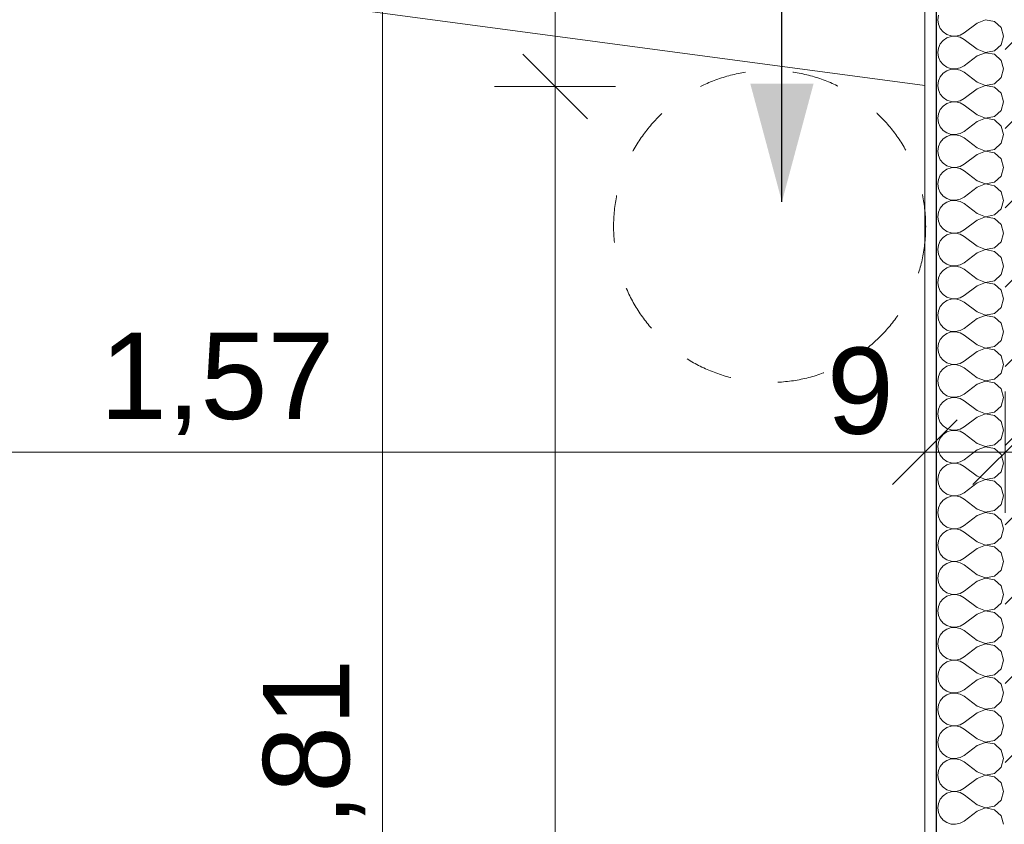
# Model space of a CAD drawing. Header units: millimetres. Extents: x -33687 to -7545, y -1870 to 7865.
# Tile 26 of 31: x -12037 to -10895, y 1352 to 2286. Entities that reach past the tile are written whole.
import ezdxf

# ---------------------------------------------------------------- set-up
doc = ezdxf.new("R2010")
doc.units = ezdxf.units.MM
doc.header["$MEASUREMENT"] = 0
doc.linetypes.add('Tirets moyens', pattern=[110, 55, -55])
for name, color, linetype in [('_Constr - Structure.AL', 7, 'Continuous'), ('Nouveau_2D - Cotations pour 50ème.AL', 7, 'Continuous'), ('Nouveau_2D - Dessin général.AL', 7, 'Continuous'), ('Nouveau_2D - Texte pour 50ème.AL', 7, 'Continuous'), ('Nouveau__Murs - Extérieurs.AL', 7, 'Continuous')]:
    doc.layers.add(name, color=color, linetype=linetype)
doc.styles.add('STYLE_GENERE_1', font='arial.ttf')
doc.dimstyles.new('STYLE_GENERE__1', dxfattribs={"dimtxt": 100, "dimasz": 71.25, "dimexe": 0.18, "dimexo": 0.0625, "dimgap": 0, "dimtad": 1, "dimtih": 1, "dimtoh": 1, "dimlfac": 0.001, "dimzin": 0, "dimdsep": 46, "dimtxsty": 'STYLE_GENERE_1', "dimblk": 'ARROWHEAD_6', "dimblk1": 'ARROWHEAD_6', "dimblk2": 'ARROWHEAD_6', "dimcen": 0.09, "dimse1": 1, "dimse2": 1, "dimclrd": 7, "dimclre": 7, "dimclrt": 7, "dimazin": 0, "dimtfac": 1, "dimtdec": 4, "dimtmove": 0, "dimatfit": 3, "dimfxl": 0, "dimtolj": 1, "dimtzin": 0, "dimarcsym": 0})
doc.dimstyles.new('STYLE_GENERE__3', dxfattribs={"dimtxt": 0.18, "dimasz": 136.8, "dimexe": 0.18, "dimexo": 0.0625, "dimgap": 0, "dimtad": 0, "dimtih": 1, "dimtoh": 1, "dimdec": 4, "dimzin": 0, "dimdsep": 46, "dimcen": 0.09, "dimadec": 0, "dimazin": 0, "dimtfac": 1, "dimtdec": 4, "dimtmove": 0, "dimatfit": 3, "dimldrblk": 'ARROWHEAD_5', "dimfxl": 0, "dimtolj": 1, "dimtzin": 0, "dimarcsym": 0})
doc.dimstyles.new('STYLE_GENERE__4', dxfattribs={"dimtxt": 100, "dimasz": 71.25, "dimexe": 0.18, "dimexo": 0.0625, "dimgap": 0, "dimtad": 1, "dimlfac": 0.001, "dimzin": 0, "dimdsep": 46, "dimtxsty": 'STYLE_GENERE_1', "dimblk": 'ARROWHEAD_6', "dimblk1": 'ARROWHEAD_6', "dimblk2": 'ARROWHEAD_6', "dimcen": 0.09, "dimse1": 1, "dimse2": 1, "dimclrd": 7, "dimclre": 7, "dimclrt": 7, "dimazin": 0, "dimtfac": 1, "dimtdec": 4, "dimtmove": 0, "dimatfit": 3, "dimfxl": 0, "dimtolj": 1, "dimtzin": 0, "dimarcsym": 0})

# ---------------------------------------------------------------- blocks, each defined once
blk = doc.blocks.new('Élément de coupe_10')
at = {"layer": '_Constr - Structure.AL', "color": 7, "linetype": 'Continuous', "lineweight": 5}
blk.add_line((-10986.8, 2209.5), (-12557.5, 2419.2), dxfattribs=at)
blk = doc.blocks.new('*X21')
at = {"layer": 'Nouveau__Murs - Extérieurs.AL', "color": 7, "linetype": 'Continuous', "lineweight": 5}
for p, q in [((-10971.2, 2290.9), (-10971.9, 2285.7)), ((-10971.9, 2285.7), (-10971.2, 2280.5)), ((-10916.5, 2285.6), (-10926.2, 2281.9)), ((-10906.3, 2283.7), (-10916.5, 2285.6)), ((-10971.2, 2280.5), (-10969.1, 2275.7)), ((-10969.1, 2275.7), (-10965.7, 2271.7)), ((-10926.2, 2281.9), (-10941.4, 2270.5)), ((-10898.6, 2276.7), (-10906.3, 2283.7)), ((-10895.7, 2266.7), (-10898.6, 2276.7)), ((-10965.7, 2261.7), (-10969.1, 2257.6)), ((-10965.7, 2271.7), (-10961.4, 2268.7)), ((-10961.4, 2264.7), (-10965.7, 2261.7)), ((-10961.4, 2268.7), (-10956.4, 2267)), ((-10956.4, 2266.3), (-10961.4, 2264.7)), ((-10956.4, 2267), (-10951.2, 2266.7)), ((-10951.2, 2266.6), (-10956.4, 2266.3)), ((-10951.2, 2266.7), (-10946, 2267.9)), ((-10946, 2265.4), (-10951.2, 2266.6)), ((-10946, 2267.9), (-10941.4, 2270.5)), ((-10941.4, 2262.9), (-10946, 2265.4)), ((-10926.2, 2251.4), (-10941.4, 2262.9)), ((-10898.6, 2256.7), (-10895.7, 2266.7)), ((-10971.2, 2252.8), (-10971.9, 2247.6)), ((-10969.1, 2257.6), (-10971.2, 2252.8)), ((-10926.2, 2251.4), (-10916.5, 2247.7)), ((-10906.3, 2249.6), (-10898.6, 2256.7)), ((-10971.9, 2247.6), (-10971.2, 2242.4)), ((-10971.2, 2242.4), (-10969.1, 2237.6)), ((-10926.2, 2243.8), (-10941.4, 2232.4)), ((-10916.5, 2247.5), (-10926.2, 2243.8)), ((-10916.5, 2247.7), (-10906.3, 2249.6)), ((-10906.3, 2245.6), (-10916.5, 2247.5)), ((-10898.6, 2238.6), (-10906.3, 2245.6)), ((-10895.7, 2228.6), (-10898.6, 2238.6)), ((-10969.1, 2237.6), (-10965.7, 2233.6)), ((-10965.7, 2233.6), (-10961.4, 2230.6)), ((-10961.4, 2230.6), (-10956.4, 2228.9)), ((-10956.4, 2228.2), (-10961.4, 2226.6)), ((-10956.4, 2228.9), (-10951.2, 2228.6)), ((-10951.2, 2228.5), (-10956.4, 2228.2)), ((-10951.2, 2228.6), (-10946, 2229.8)), ((-10946, 2227.3), (-10951.2, 2228.5)), ((-10946, 2229.8), (-10941.4, 2232.4)), ((-10941.4, 2224.8), (-10946, 2227.3)), ((-10898.6, 2218.6), (-10895.7, 2228.6)), ((-10969.1, 2219.5), (-10971.2, 2214.7)), ((-10965.7, 2223.6), (-10969.1, 2219.5)), ((-10961.4, 2226.6), (-10965.7, 2223.6)), ((-10926.2, 2213.3), (-10941.4, 2224.8)), ((-10906.3, 2211.5), (-10898.6, 2218.6)), ((-10971.2, 2214.7), (-10971.9, 2209.5)), ((-10971.9, 2209.5), (-10971.2, 2204.3)), ((-10971.2, 2204.3), (-10969.1, 2199.5)), ((-10926.2, 2205.7), (-10941.4, 2194.3)), ((-10926.2, 2213.3), (-10916.5, 2209.6)), ((-10916.5, 2209.4), (-10926.2, 2205.7)), ((-10916.5, 2209.6), (-10906.3, 2211.5)), ((-10906.3, 2207.5), (-10916.5, 2209.4)), ((-10898.6, 2200.5), (-10906.3, 2207.5)), ((-10969.1, 2199.5), (-10965.7, 2195.5)), ((-10965.7, 2195.5), (-10961.4, 2192.5)), ((-10946, 2191.7), (-10941.4, 2194.3)), ((-10895.7, 2190.5), (-10898.6, 2200.5)), ((-10969.1, 2181.4), (-10971.2, 2176.6)), ((-10965.7, 2185.5), (-10969.1, 2181.4)), ((-10961.4, 2188.5), (-10965.7, 2185.5)), ((-10961.4, 2192.5), (-10956.4, 2190.8)), ((-10956.4, 2190.1), (-10961.4, 2188.5)), ((-10956.4, 2190.8), (-10951.2, 2190.6)), ((-10951.2, 2190.4), (-10956.4, 2190.1)), ((-10951.2, 2190.6), (-10946, 2191.7)), ((-10946, 2189.2), (-10951.2, 2190.4)), ((-10941.4, 2186.7), (-10946, 2189.2)), ((-10926.2, 2175.2), (-10941.4, 2186.7)), ((-10898.6, 2180.5), (-10895.7, 2190.5)), ((-10971.2, 2176.6), (-10971.9, 2171.4)), ((-10971.9, 2171.4), (-10971.2, 2166.2)), ((-10926.2, 2175.2), (-10916.5, 2171.5)), ((-10916.5, 2171.4), (-10926.2, 2167.6)), ((-10916.5, 2171.5), (-10906.3, 2173.4)), ((-10906.3, 2169.4), (-10916.5, 2171.4)), ((-10906.3, 2173.4), (-10898.6, 2180.5)), ((-10971.2, 2166.2), (-10969.1, 2161.4)), ((-10969.1, 2161.4), (-10965.7, 2157.4)), ((-10926.2, 2167.6), (-10941.4, 2156.2)), ((-10898.6, 2162.4), (-10906.3, 2169.4)), ((-10895.7, 2152.4), (-10898.6, 2162.4)), ((-10965.7, 2147.4), (-10969.1, 2143.3)), ((-10965.7, 2157.4), (-10961.4, 2154.4)), ((-10961.4, 2150.4), (-10965.7, 2147.4)), ((-10961.4, 2154.4), (-10956.4, 2152.7)), ((-10956.4, 2152), (-10961.4, 2150.4)), ((-10956.4, 2152.7), (-10951.2, 2152.5)), ((-10951.2, 2152.3), (-10956.4, 2152)), ((-10951.2, 2152.5), (-10946, 2153.6)), ((-10946, 2151.1), (-10951.2, 2152.3)), ((-10946, 2153.6), (-10941.4, 2156.2)), ((-10941.4, 2148.6), (-10946, 2151.1)), ((-10926.2, 2137.1), (-10941.4, 2148.6)), ((-10898.6, 2142.4), (-10895.7, 2152.4)), ((-10971.2, 2138.5), (-10971.9, 2133.3)), ((-10969.1, 2143.3), (-10971.2, 2138.5)), ((-10926.2, 2137.1), (-10916.5, 2133.4)), ((-10906.3, 2135.3), (-10898.6, 2142.4)), ((-10971.9, 2133.3), (-10971.2, 2128.1)), ((-10971.2, 2128.1), (-10969.1, 2123.3)), ((-10926.2, 2129.5), (-10941.4, 2118.1)), ((-10916.5, 2133.3), (-10926.2, 2129.5)), ((-10916.5, 2133.4), (-10906.3, 2135.3)), ((-10906.3, 2131.3), (-10916.5, 2133.3)), ((-10898.6, 2124.3), (-10906.3, 2131.3)), ((-10895.7, 2114.3), (-10898.6, 2124.3)), ((-10969.1, 2123.3), (-10965.7, 2119.3)), ((-10965.7, 2119.3), (-10961.4, 2116.3)), ((-10961.4, 2116.3), (-10956.4, 2114.6)), ((-10956.4, 2114), (-10961.4, 2112.3)), ((-10956.4, 2114.6), (-10951.2, 2114.4)), ((-10951.2, 2114.2), (-10956.4, 2114)), ((-10951.2, 2114.4), (-10946, 2115.6)), ((-10946, 2113), (-10951.2, 2114.2)), ((-10946, 2115.6), (-10941.4, 2118.1)), ((-10941.4, 2110.5), (-10946, 2113)), ((-10898.6, 2104.3), (-10895.7, 2114.3)), ((-10969.1, 2105.3), (-10971.2, 2100.4)), ((-10965.7, 2109.3), (-10969.1, 2105.3)), ((-10961.4, 2112.3), (-10965.7, 2109.3)), ((-10926.2, 2099), (-10941.4, 2110.5)), ((-10906.3, 2097.2), (-10898.6, 2104.3)), ((-10971.2, 2100.4), (-10971.9, 2095.2)), ((-10971.9, 2095.2), (-10971.2, 2090)), ((-10971.2, 2090), (-10969.1, 2085.2)), ((-10926.2, 2091.4), (-10941.4, 2080)), ((-10926.2, 2099), (-10916.5, 2095.3)), ((-10916.5, 2095.2), (-10926.2, 2091.4)), ((-10916.5, 2095.3), (-10906.3, 2097.2)), ((-10906.3, 2093.2), (-10916.5, 2095.2)), ((-10898.6, 2086.2), (-10906.3, 2093.2)), ((-10969.1, 2085.2), (-10965.7, 2081.2)), ((-10965.7, 2081.2), (-10961.4, 2078.2)), ((-10946, 2077.5), (-10941.4, 2080)), ((-10895.7, 2076.2), (-10898.6, 2086.2)), ((-10969.1, 2067.2), (-10971.2, 2062.3)), ((-10965.7, 2071.2), (-10969.1, 2067.2)), ((-10961.4, 2074.2), (-10965.7, 2071.2)), ((-10961.4, 2078.2), (-10956.4, 2076.5)), ((-10956.4, 2075.9), (-10961.4, 2074.2)), ((-10956.4, 2076.5), (-10951.2, 2076.3)), ((-10951.2, 2076.1), (-10956.4, 2075.9)), ((-10951.2, 2076.3), (-10946, 2077.5)), ((-10946, 2074.9), (-10951.2, 2076.1)), ((-10941.4, 2072.4), (-10946, 2074.9)), ((-10926.2, 2061), (-10941.4, 2072.4)), ((-10898.6, 2066.2), (-10895.7, 2076.2)), ((-10971.2, 2062.3), (-10971.9, 2057.1)), ((-10971.9, 2057.1), (-10971.2, 2051.9)), ((-10926.2, 2061), (-10916.5, 2057.2)), ((-10916.5, 2057.1), (-10926.2, 2053.3)), ((-10916.5, 2057.2), (-10906.3, 2059.2)), ((-10906.3, 2055.1), (-10916.5, 2057.1)), ((-10906.3, 2059.2), (-10898.6, 2066.2)), ((-10971.2, 2051.9), (-10969.1, 2047.1)), ((-10969.1, 2047.1), (-10965.7, 2043.1)), ((-10926.2, 2053.3), (-10941.4, 2041.9)), ((-10898.6, 2048.1), (-10906.3, 2055.1)), ((-10895.7, 2038.1), (-10898.6, 2048.1)), ((-10965.7, 2033.1), (-10969.1, 2029.1)), ((-10965.7, 2043.1), (-10961.4, 2040.1)), ((-10961.4, 2036.1), (-10965.7, 2033.1)), ((-10961.4, 2040.1), (-10956.4, 2038.4)), ((-10956.4, 2037.8), (-10961.4, 2036.1)), ((-10956.4, 2038.4), (-10951.2, 2038.2)), ((-10951.2, 2038), (-10956.4, 2037.8)), ((-10951.2, 2038.2), (-10946, 2039.4)), ((-10946, 2036.8), (-10951.2, 2038)), ((-10946, 2039.4), (-10941.4, 2041.9)), ((-10941.4, 2034.3), (-10946, 2036.8)), ((-10926.2, 2022.9), (-10941.4, 2034.3)), ((-10898.6, 2028.1), (-10895.7, 2038.1)), ((-10971.2, 2024.3), (-10971.9, 2019)), ((-10969.1, 2029.1), (-10971.2, 2024.3)), ((-10926.2, 2022.9), (-10916.5, 2019.1)), ((-10906.3, 2021.1), (-10898.6, 2028.1)), ((-10971.9, 2019), (-10971.2, 2013.8)), ((-10971.2, 2013.8), (-10969.1, 2009)), ((-10926.2, 2015.2), (-10941.4, 2003.8)), ((-10916.5, 2019), (-10926.2, 2015.2)), ((-10916.5, 2019.1), (-10906.3, 2021.1)), ((-10906.3, 2017), (-10916.5, 2019)), ((-10898.6, 2010), (-10906.3, 2017)), ((-10895.7, 2000), (-10898.6, 2010)), ((-10969.1, 2009), (-10965.7, 2005)), ((-10965.7, 2005), (-10961.4, 2002)), ((-10961.4, 2002), (-10956.4, 2000.3)), ((-10956.4, 1999.7), (-10961.4, 1998)), ((-10956.4, 2000.3), (-10951.2, 2000.1)), ((-10951.2, 1999.9), (-10956.4, 1999.7)), ((-10951.2, 2000.1), (-10946, 2001.3)), ((-10946, 1998.7), (-10951.2, 1999.9)), ((-10946, 2001.3), (-10941.4, 2003.8)), ((-10941.4, 1996.2), (-10946, 1998.7)), ((-10898.6, 1990), (-10895.7, 2000)), ((-10969.1, 1991), (-10971.2, 1986.2)), ((-10965.7, 1995), (-10969.1, 1991)), ((-10961.4, 1998), (-10965.7, 1995)), ((-10926.2, 1984.8), (-10941.4, 1996.2)), ((-10906.3, 1983), (-10898.6, 1990)), ((-10971.2, 1986.2), (-10971.9, 1981)), ((-10971.9, 1981), (-10971.2, 1975.7)), ((-10971.2, 1975.7), (-10969.1, 1970.9)), ((-10926.2, 1977.1), (-10941.4, 1965.7)), ((-10926.2, 1984.8), (-10916.5, 1981)), ((-10916.5, 1980.9), (-10926.2, 1977.1)), ((-10916.5, 1981), (-10906.3, 1983)), ((-10906.3, 1978.9), (-10916.5, 1980.9)), ((-10898.6, 1971.9), (-10906.3, 1978.9)), ((-10969.1, 1970.9), (-10965.7, 1966.9)), ((-10965.7, 1966.9), (-10961.4, 1963.9)), ((-10946, 1963.2), (-10941.4, 1965.7)), ((-10895.7, 1961.9), (-10898.6, 1971.9)), ((-10969.1, 1952.9), (-10971.2, 1948.1)), ((-10965.7, 1956.9), (-10969.1, 1952.9)), ((-10961.4, 1959.9), (-10965.7, 1956.9)), ((-10961.4, 1963.9), (-10956.4, 1962.2)), ((-10956.4, 1961.6), (-10961.4, 1959.9)), ((-10956.4, 1962.2), (-10951.2, 1962)), ((-10951.2, 1961.8), (-10956.4, 1961.6)), ((-10951.2, 1962), (-10946, 1963.2)), ((-10946, 1960.6), (-10951.2, 1961.8)), ((-10941.4, 1958.1), (-10946, 1960.6)), ((-10926.2, 1946.7), (-10941.4, 1958.1)), ((-10898.6, 1951.9), (-10895.7, 1961.9)), ((-10971.2, 1948.1), (-10971.9, 1942.9)), ((-10971.9, 1942.9), (-10971.2, 1937.7)), ((-10926.2, 1946.7), (-10916.5, 1942.9)), ((-10916.5, 1942.8), (-10926.2, 1939)), ((-10916.5, 1942.9), (-10906.3, 1944.9)), ((-10906.3, 1940.8), (-10916.5, 1942.8)), ((-10906.3, 1944.9), (-10898.6, 1951.9)), ((-10971.2, 1937.7), (-10969.1, 1932.8)), ((-10969.1, 1932.8), (-10965.7, 1928.8)), ((-10926.2, 1939), (-10941.4, 1927.6)), ((-10898.6, 1933.8), (-10906.3, 1940.8)), ((-10895.7, 1923.8), (-10898.6, 1933.8)), ((-10965.7, 1918.8), (-10969.1, 1914.8)), ((-10965.7, 1928.8), (-10961.4, 1925.8)), ((-10961.4, 1921.8), (-10965.7, 1918.8)), ((-10961.4, 1925.8), (-10956.4, 1924.1)), ((-10956.4, 1923.5), (-10961.4, 1921.8)), ((-10956.4, 1924.1), (-10951.2, 1923.9)), ((-10951.2, 1923.7), (-10956.4, 1923.5)), ((-10951.2, 1923.9), (-10946, 1925.1)), ((-10946, 1922.5), (-10951.2, 1923.7)), ((-10946, 1925.1), (-10941.4, 1927.6)), ((-10941.4, 1920), (-10946, 1922.5)), ((-10926.2, 1908.6), (-10941.4, 1920)), ((-10898.6, 1913.8), (-10895.7, 1923.8)), ((-10971.2, 1910), (-10971.9, 1904.8)), ((-10969.1, 1914.8), (-10971.2, 1910)), ((-10926.2, 1908.6), (-10916.5, 1904.8)), ((-10906.3, 1906.8), (-10898.6, 1913.8)), ((-10971.9, 1904.8), (-10971.2, 1899.6)), ((-10971.2, 1899.6), (-10969.1, 1894.7)), ((-10926.2, 1901), (-10941.4, 1889.5)), ((-10916.5, 1904.7), (-10926.2, 1901)), ((-10916.5, 1904.8), (-10906.3, 1906.8)), ((-10906.3, 1902.8), (-10916.5, 1904.7)), ((-10898.6, 1895.7), (-10906.3, 1902.8)), ((-10969.1, 1894.7), (-10965.7, 1890.7)), ((-10965.7, 1890.7), (-10961.4, 1887.7)), ((-10961.4, 1887.7), (-10956.4, 1886)), ((-10956.4, 1885.4), (-10961.4, 1883.7)), ((-10956.4, 1886), (-10951.2, 1885.8)), ((-10951.2, 1885.6), (-10956.4, 1885.4)), ((-10951.2, 1885.8), (-10946, 1887)), ((-10946, 1884.4), (-10951.2, 1885.6)), ((-10946, 1887), (-10941.4, 1889.5)), ((-10941.4, 1881.9), (-10946, 1884.4)), ((-10895.7, 1885.7), (-10898.6, 1895.7)), ((-10898.6, 1875.7), (-10895.7, 1885.7)), ((-10969.1, 1876.7), (-10971.2, 1871.9)), ((-10965.7, 1880.7), (-10969.1, 1876.7)), ((-10961.4, 1883.7), (-10965.7, 1880.7)), ((-10926.2, 1870.5), (-10941.4, 1881.9)), ((-10906.3, 1868.7), (-10898.6, 1875.7)), ((-10971.2, 1871.9), (-10971.9, 1866.7)), ((-10971.9, 1866.7), (-10971.2, 1861.5)), ((-10926.2, 1862.9), (-10941.4, 1851.4)), ((-10926.2, 1870.5), (-10916.5, 1866.7)), ((-10916.5, 1866.6), (-10926.2, 1862.9)), ((-10916.5, 1866.7), (-10906.3, 1868.7)), ((-10906.3, 1864.7), (-10916.5, 1866.6)), ((-10898.6, 1857.6), (-10906.3, 1864.7)), ((-10971.2, 1861.5), (-10969.1, 1856.7)), ((-10969.1, 1856.7), (-10965.7, 1852.6)), ((-10965.7, 1852.6), (-10961.4, 1849.6)), ((-10946, 1848.9), (-10941.4, 1851.4)), ((-10895.7, 1847.6), (-10898.6, 1857.6)), ((-10965.7, 1842.6), (-10969.1, 1838.6)), ((-10961.4, 1845.6), (-10965.7, 1842.6)), ((-10961.4, 1849.6), (-10956.4, 1848)), ((-10956.4, 1847.3), (-10961.4, 1845.6)), ((-10956.4, 1848), (-10951.2, 1847.7)), ((-10951.2, 1847.5), (-10956.4, 1847.3)), ((-10951.2, 1847.7), (-10946, 1848.9)), ((-10946, 1846.4), (-10951.2, 1847.5)), ((-10941.4, 1843.8), (-10946, 1846.4)), ((-10926.2, 1832.4), (-10941.4, 1843.8)), ((-10898.6, 1837.6), (-10895.7, 1847.6)), ((-10971.2, 1833.8), (-10971.9, 1828.6)), ((-10971.9, 1828.6), (-10971.2, 1823.4)), ((-10969.1, 1838.6), (-10971.2, 1833.8)), ((-10926.2, 1832.4), (-10916.5, 1828.6)), ((-10916.5, 1828.5), (-10926.2, 1824.8)), ((-10916.5, 1828.6), (-10906.3, 1830.6)), ((-10906.3, 1826.6), (-10916.5, 1828.5)), ((-10906.3, 1830.6), (-10898.6, 1837.6)), ((-10971.2, 1823.4), (-10969.1, 1818.6)), ((-10969.1, 1818.6), (-10965.7, 1814.5)), ((-10926.2, 1824.8), (-10941.4, 1813.3)), ((-10898.6, 1819.5), (-10906.3, 1826.6)), ((-10895.7, 1809.5), (-10898.6, 1819.5)), ((-10965.7, 1804.5), (-10969.1, 1800.5)), ((-10965.7, 1814.5), (-10961.4, 1811.5)), ((-10961.4, 1807.5), (-10965.7, 1804.5)), ((-10961.4, 1811.5), (-10956.4, 1809.9)), ((-10956.4, 1809.2), (-10961.4, 1807.5)), ((-10956.4, 1809.9), (-10951.2, 1809.6)), ((-10951.2, 1809.4), (-10956.4, 1809.2)), ((-10951.2, 1809.6), (-10946, 1810.8)), ((-10946, 1808.3), (-10951.2, 1809.4)), ((-10946, 1810.8), (-10941.4, 1813.3)), ((-10941.4, 1805.7), (-10946, 1808.3)), ((-10926.2, 1794.3), (-10941.4, 1805.7)), ((-10898.6, 1799.5), (-10895.7, 1809.5)), ((-10971.2, 1795.7), (-10971.9, 1790.5)), ((-10969.1, 1800.5), (-10971.2, 1795.7)), ((-10926.2, 1794.3), (-10916.5, 1790.6)), ((-10906.3, 1792.5), (-10898.6, 1799.5)), ((-10971.9, 1790.5), (-10971.2, 1785.3)), ((-10971.2, 1785.3), (-10969.1, 1780.5)), ((-10926.2, 1786.7), (-10941.4, 1775.2)), ((-10916.5, 1790.4), (-10926.2, 1786.7)), ((-10916.5, 1790.6), (-10906.3, 1792.5)), ((-10906.3, 1788.5), (-10916.5, 1790.4)), ((-10898.6, 1781.4), (-10906.3, 1788.5)), ((-10969.1, 1780.5), (-10965.7, 1776.4)), ((-10965.7, 1776.4), (-10961.4, 1773.4)), ((-10961.4, 1773.4), (-10956.4, 1771.8)), ((-10956.4, 1771.1), (-10961.4, 1769.4)), ((-10956.4, 1771.8), (-10951.2, 1771.5)), ((-10951.2, 1771.4), (-10956.4, 1771.1)), ((-10951.2, 1771.5), (-10946, 1772.7)), ((-10946, 1770.2), (-10951.2, 1771.4)), ((-10946, 1772.7), (-10941.4, 1775.2)), ((-10941.4, 1767.6), (-10946, 1770.2)), ((-10895.7, 1771.4), (-10898.6, 1781.4)), ((-10898.6, 1761.4), (-10895.7, 1771.4)), ((-10969.1, 1762.4), (-10971.2, 1757.6)), ((-10965.7, 1766.4), (-10969.1, 1762.4)), ((-10961.4, 1769.4), (-10965.7, 1766.4)), ((-10926.2, 1756.2), (-10941.4, 1767.6)), ((-10906.3, 1754.4), (-10898.6, 1761.4)), ((-10971.2, 1757.6), (-10971.9, 1752.4)), ((-10971.9, 1752.4), (-10971.2, 1747.2)), ((-10926.2, 1748.6), (-10941.4, 1737.1)), ((-10926.2, 1756.2), (-10916.5, 1752.5)), ((-10916.5, 1752.3), (-10926.2, 1748.6)), ((-10916.5, 1752.5), (-10906.3, 1754.4)), ((-10906.3, 1750.4), (-10916.5, 1752.3)), ((-10898.6, 1743.3), (-10906.3, 1750.4)), ((-10971.2, 1747.2), (-10969.1, 1742.4)), ((-10969.1, 1742.4), (-10965.7, 1738.3)), ((-10965.7, 1738.3), (-10961.4, 1735.3)), ((-10946, 1734.6), (-10941.4, 1737.1)), ((-10895.7, 1733.3), (-10898.6, 1743.3)), ((-10965.7, 1728.3), (-10969.1, 1724.3)), ((-10961.4, 1731.3), (-10965.7, 1728.3)), ((-10961.4, 1735.3), (-10956.4, 1733.7)), ((-10956.4, 1733), (-10961.4, 1731.3)), ((-10956.4, 1733.7), (-10951.2, 1733.4)), ((-10951.2, 1733.3), (-10956.4, 1733)), ((-10951.2, 1733.4), (-10946, 1734.6)), ((-10946, 1732.1), (-10951.2, 1733.3)), ((-10941.4, 1729.5), (-10946, 1732.1)), ((-10926.2, 1718.1), (-10941.4, 1729.5)), ((-10898.6, 1723.3), (-10895.7, 1733.3)), ((-10971.2, 1719.5), (-10971.9, 1714.3)), ((-10971.9, 1714.3), (-10971.2, 1709.1)), ((-10969.1, 1724.3), (-10971.2, 1719.5)), ((-10926.2, 1718.1), (-10916.5, 1714.4)), ((-10916.5, 1714.2), (-10926.2, 1710.5)), ((-10916.5, 1714.4), (-10906.3, 1716.3)), ((-10906.3, 1712.3), (-10916.5, 1714.2)), ((-10906.3, 1716.3), (-10898.6, 1723.3)), ((-10971.2, 1709.1), (-10969.1, 1704.3)), ((-10969.1, 1704.3), (-10965.7, 1700.2)), ((-10926.2, 1710.5), (-10941.4, 1699)), ((-10898.6, 1705.3), (-10906.3, 1712.3)), ((-10895.7, 1695.2), (-10898.6, 1705.3)), ((-10965.7, 1690.3), (-10969.1, 1686.2)), ((-10965.7, 1700.2), (-10961.4, 1697.2)), ((-10961.4, 1693.2), (-10965.7, 1690.3)), ((-10961.4, 1697.2), (-10956.4, 1695.6)), ((-10956.4, 1694.9), (-10961.4, 1693.2)), ((-10956.4, 1695.6), (-10951.2, 1695.3)), ((-10951.2, 1695.2), (-10956.4, 1694.9)), ((-10951.2, 1695.3), (-10946, 1696.5)), ((-10946, 1694), (-10951.2, 1695.2)), ((-10946, 1696.5), (-10941.4, 1699)), ((-10941.4, 1691.4), (-10946, 1694)), ((-10926.2, 1680), (-10941.4, 1691.4)), ((-10898.6, 1685.2), (-10895.7, 1695.2)), ((-10971.2, 1681.4), (-10971.9, 1676.2)), ((-10969.1, 1686.2), (-10971.2, 1681.4)), ((-10926.2, 1680), (-10916.5, 1676.3)), ((-10906.3, 1678.2), (-10898.6, 1685.2)), ((-10971.9, 1676.2), (-10971.2, 1671)), ((-10971.2, 1671), (-10969.1, 1666.2)), ((-10926.2, 1672.4), (-10941.4, 1661)), ((-10916.5, 1676.1), (-10926.2, 1672.4)), ((-10916.5, 1676.3), (-10906.3, 1678.2)), ((-10906.3, 1674.2), (-10916.5, 1676.1)), ((-10898.6, 1667.2), (-10906.3, 1674.2)), ((-10969.1, 1666.2), (-10965.7, 1662.1)), ((-10965.7, 1662.1), (-10961.4, 1659.2)), ((-10961.4, 1659.2), (-10956.4, 1657.5)), ((-10956.4, 1656.8), (-10961.4, 1655.1)), ((-10956.4, 1657.5), (-10951.2, 1657.2)), ((-10951.2, 1657.1), (-10956.4, 1656.8)), ((-10951.2, 1657.2), (-10946, 1658.4)), ((-10946, 1655.9), (-10951.2, 1657.1)), ((-10946, 1658.4), (-10941.4, 1661)), ((-10895.7, 1657.1), (-10898.6, 1667.2)), ((-10898.6, 1647.1), (-10895.7, 1657.1)), ((-10969.1, 1648.1), (-10971.2, 1643.3)), ((-10965.7, 1652.2), (-10969.1, 1648.1)), ((-10961.4, 1655.1), (-10965.7, 1652.2)), ((-10941.4, 1653.3), (-10946, 1655.9)), ((-10926.2, 1641.9), (-10941.4, 1653.3)), ((-10906.3, 1640.1), (-10898.6, 1647.1)), ((-10971.2, 1643.3), (-10971.9, 1638.1)), ((-10971.9, 1638.1), (-10971.2, 1632.9)), ((-10926.2, 1634.3), (-10941.4, 1622.9)), ((-10926.2, 1641.9), (-10916.5, 1638.2)), ((-10916.5, 1638), (-10926.2, 1634.3)), ((-10916.5, 1638.2), (-10906.3, 1640.1)), ((-10906.3, 1636.1), (-10916.5, 1638)), ((-10898.6, 1629.1), (-10906.3, 1636.1)), ((-10971.2, 1632.9), (-10969.1, 1628.1)), ((-10969.1, 1628.1), (-10965.7, 1624)), ((-10965.7, 1624), (-10961.4, 1621.1)), ((-10946, 1620.3), (-10941.4, 1622.9)), ((-10895.7, 1619), (-10898.6, 1629.1)), ((-10965.7, 1614.1), (-10969.1, 1610)), ((-10961.4, 1617), (-10965.7, 1614.1)), ((-10961.4, 1621.1), (-10956.4, 1619.4)), ((-10956.4, 1618.7), (-10961.4, 1617)), ((-10956.4, 1619.4), (-10951.2, 1619.1)), ((-10951.2, 1619), (-10956.4, 1618.7)), ((-10951.2, 1619.1), (-10946, 1620.3)), ((-10946, 1617.8), (-10951.2, 1619)), ((-10941.4, 1615.2), (-10946, 1617.8)), ((-10926.2, 1603.8), (-10941.4, 1615.2)), ((-10898.6, 1609), (-10895.7, 1619)), ((-10971.2, 1605.2), (-10971.9, 1600)), ((-10971.9, 1600), (-10971.2, 1594.8)), ((-10969.1, 1610), (-10971.2, 1605.2)), ((-10926.2, 1603.8), (-10916.5, 1600.1)), ((-10916.5, 1599.9), (-10926.2, 1596.2)), ((-10916.5, 1600.1), (-10906.3, 1602)), ((-10906.3, 1598), (-10916.5, 1599.9)), ((-10906.3, 1602), (-10898.6, 1609)), ((-10971.2, 1594.8), (-10969.1, 1590)), ((-10969.1, 1590), (-10965.7, 1585.9)), ((-10926.2, 1596.2), (-10941.4, 1584.8)), ((-10898.6, 1591), (-10906.3, 1598)), ((-10895.7, 1581), (-10898.6, 1591)), ((-10965.7, 1585.9), (-10961.4, 1583)), ((-10961.4, 1578.9), (-10965.7, 1576)), ((-10961.4, 1583), (-10956.4, 1581.3)), ((-10956.4, 1580.6), (-10961.4, 1578.9)), ((-10956.4, 1581.3), (-10951.2, 1581)), ((-10951.2, 1580.9), (-10956.4, 1580.6)), ((-10951.2, 1581), (-10946, 1582.2)), ((-10946, 1579.7), (-10951.2, 1580.9)), ((-10946, 1582.2), (-10941.4, 1584.8)), ((-10941.4, 1577.1), (-10946, 1579.7)), ((-10926.2, 1565.7), (-10941.4, 1577.1)), ((-10898.6, 1570.9), (-10895.7, 1581)), ((-10971.2, 1567.1), (-10971.9, 1561.9)), ((-10969.1, 1571.9), (-10971.2, 1567.1)), ((-10965.7, 1576), (-10969.1, 1571.9)), ((-10926.2, 1565.7), (-10916.5, 1562)), ((-10906.3, 1563.9), (-10898.6, 1570.9)), ((-10971.9, 1561.9), (-10971.2, 1556.7)), ((-10971.2, 1556.7), (-10969.1, 1551.9)), ((-10926.2, 1558.1), (-10941.4, 1546.7)), ((-10916.5, 1561.8), (-10926.2, 1558.1)), ((-10916.5, 1562), (-10906.3, 1563.9)), ((-10906.3, 1559.9), (-10916.5, 1561.8)), ((-10898.6, 1552.9), (-10906.3, 1559.9)), ((-10969.1, 1551.9), (-10965.7, 1547.8)), ((-10965.7, 1547.8), (-10961.4, 1544.9)), ((-10961.4, 1544.9), (-10956.4, 1543.2)), ((-10956.4, 1542.5), (-10961.4, 1540.8)), ((-10956.4, 1543.2), (-10951.2, 1542.9)), ((-10951.2, 1542.8), (-10956.4, 1542.5)), ((-10951.2, 1542.9), (-10946, 1544.1)), ((-10946, 1541.6), (-10951.2, 1542.8)), ((-10946, 1544.1), (-10941.4, 1546.7)), ((-10895.7, 1542.9), (-10898.6, 1552.9)), ((-10898.6, 1532.8), (-10895.7, 1542.9)), ((-10969.1, 1533.8), (-10971.2, 1529)), ((-10965.7, 1537.9), (-10969.1, 1533.8)), ((-10961.4, 1540.8), (-10965.7, 1537.9)), ((-10941.4, 1539), (-10946, 1541.6)), ((-10926.2, 1527.6), (-10941.4, 1539)), ((-10906.3, 1525.8), (-10898.6, 1532.8)), ((-10971.2, 1529), (-10971.9, 1523.8)), ((-10971.9, 1523.8), (-10971.2, 1518.6)), ((-10926.2, 1520), (-10941.4, 1508.6)), ((-10926.2, 1527.6), (-10916.5, 1523.9)), ((-10916.5, 1523.7), (-10926.2, 1520)), ((-10916.5, 1523.9), (-10906.3, 1525.8)), ((-10906.3, 1521.8), (-10916.5, 1523.7)), ((-10898.6, 1514.8), (-10906.3, 1521.8)), ((-10971.2, 1518.6), (-10969.1, 1513.8)), ((-10969.1, 1513.8), (-10965.7, 1509.7)), ((-10965.7, 1509.7), (-10961.4, 1506.8)), ((-10946, 1506), (-10941.4, 1508.6)), ((-10895.7, 1504.8), (-10898.6, 1514.8)), ((-10965.7, 1499.8), (-10969.1, 1495.7)), ((-10961.4, 1502.8), (-10965.7, 1499.8)), ((-10961.4, 1506.8), (-10956.4, 1505.1)), ((-10956.4, 1504.4), (-10961.4, 1502.8)), ((-10956.4, 1505.1), (-10951.2, 1504.8)), ((-10951.2, 1504.7), (-10956.4, 1504.4)), ((-10951.2, 1504.8), (-10946, 1506)), ((-10946, 1503.5), (-10951.2, 1504.7)), ((-10941.4, 1501), (-10946, 1503.5)), ((-10926.2, 1489.5), (-10941.4, 1501)), ((-10898.6, 1494.7), (-10895.7, 1504.8)), ((-10971.2, 1490.9), (-10971.9, 1485.7)), ((-10971.9, 1485.7), (-10971.2, 1480.5)), ((-10969.1, 1495.7), (-10971.2, 1490.9)), ((-10926.2, 1489.5), (-10916.5, 1485.8)), ((-10916.5, 1485.6), (-10926.2, 1481.9)), ((-10916.5, 1485.8), (-10906.3, 1487.7)), ((-10906.3, 1483.7), (-10916.5, 1485.6)), ((-10906.3, 1487.7), (-10898.6, 1494.7)), ((-10971.2, 1480.5), (-10969.1, 1475.7)), ((-10969.1, 1475.7), (-10965.7, 1471.7)), ((-10926.2, 1481.9), (-10941.4, 1470.5)), ((-10898.6, 1476.7), (-10906.3, 1483.7)), ((-10895.7, 1466.7), (-10898.6, 1476.7)), ((-10965.7, 1471.7), (-10961.4, 1468.7)), ((-10961.4, 1464.7), (-10965.7, 1461.7)), ((-10961.4, 1468.7), (-10956.4, 1467)), ((-10956.4, 1466.3), (-10961.4, 1464.7)), ((-10956.4, 1467), (-10951.2, 1466.7)), ((-10951.2, 1466.6), (-10956.4, 1466.3)), ((-10951.2, 1466.7), (-10946, 1467.9)), ((-10946, 1465.4), (-10951.2, 1466.6)), ((-10946, 1467.9), (-10941.4, 1470.5)), ((-10941.4, 1462.9), (-10946, 1465.4)), ((-10926.2, 1451.4), (-10941.4, 1462.9)), ((-10898.6, 1456.7), (-10895.7, 1466.7)), ((-10971.2, 1452.8), (-10971.9, 1447.6)), ((-10969.1, 1457.6), (-10971.2, 1452.8)), ((-10965.7, 1461.7), (-10969.1, 1457.6)), ((-10926.2, 1451.4), (-10916.5, 1447.7)), ((-10906.3, 1449.6), (-10898.6, 1456.7)), ((-10971.9, 1447.6), (-10971.2, 1442.4)), ((-10971.2, 1442.4), (-10969.1, 1437.6)), ((-10926.2, 1443.8), (-10941.4, 1432.4)), ((-10916.5, 1447.5), (-10926.2, 1443.8)), ((-10916.5, 1447.7), (-10906.3, 1449.6)), ((-10906.3, 1445.6), (-10916.5, 1447.5)), ((-10898.6, 1438.6), (-10906.3, 1445.6)), ((-10969.1, 1437.6), (-10965.7, 1433.6)), ((-10965.7, 1433.6), (-10961.4, 1430.6)), ((-10961.4, 1430.6), (-10956.4, 1428.9)), ((-10956.4, 1428.2), (-10961.4, 1426.6)), ((-10956.4, 1428.9), (-10951.2, 1428.6)), ((-10951.2, 1428.5), (-10956.4, 1428.2)), ((-10951.2, 1428.6), (-10946, 1429.8)), ((-10946, 1427.3), (-10951.2, 1428.5)), ((-10946, 1429.8), (-10941.4, 1432.4)), ((-10895.7, 1428.6), (-10898.6, 1438.6)), ((-10898.6, 1418.6), (-10895.7, 1428.6)), ((-10969.1, 1419.5), (-10971.2, 1414.7)), ((-10965.7, 1423.6), (-10969.1, 1419.5)), ((-10961.4, 1426.6), (-10965.7, 1423.6)), ((-10941.4, 1424.8), (-10946, 1427.3)), ((-10926.2, 1413.3), (-10941.4, 1424.8)), ((-10906.3, 1411.5), (-10898.6, 1418.6)), ((-10971.2, 1414.7), (-10971.9, 1409.5)), ((-10971.9, 1409.5), (-10971.2, 1404.3)), ((-10926.2, 1405.7), (-10941.4, 1394.3)), ((-10926.2, 1413.3), (-10916.5, 1409.6)), ((-10916.5, 1409.4), (-10926.2, 1405.7)), ((-10916.5, 1409.6), (-10906.3, 1411.5)), ((-10906.3, 1407.5), (-10916.5, 1409.4)), ((-10898.6, 1400.5), (-10906.3, 1407.5)), ((-10971.2, 1404.3), (-10969.1, 1399.5)), ((-10969.1, 1399.5), (-10965.7, 1395.5)), ((-10965.7, 1395.5), (-10961.4, 1392.5)), ((-10946, 1391.7), (-10941.4, 1394.3)), ((-10895.7, 1390.5), (-10898.6, 1400.5)), ((-10965.7, 1385.5), (-10969.1, 1381.4)), ((-10961.4, 1388.5), (-10965.7, 1385.5)), ((-10961.4, 1392.5), (-10956.4, 1390.8)), ((-10956.4, 1390.1), (-10961.4, 1388.5)), ((-10956.4, 1390.8), (-10951.2, 1390.6)), ((-10951.2, 1390.4), (-10956.4, 1390.1)), ((-10951.2, 1390.6), (-10946, 1391.7)), ((-10946, 1389.2), (-10951.2, 1390.4)), ((-10941.4, 1386.7), (-10946, 1389.2)), ((-10926.2, 1375.2), (-10941.4, 1386.7)), ((-10898.6, 1380.5), (-10895.7, 1390.5)), ((-10971.2, 1376.6), (-10971.9, 1371.4)), ((-10971.9, 1371.4), (-10971.2, 1366.2)), ((-10969.1, 1381.4), (-10971.2, 1376.6)), ((-10926.2, 1375.2), (-10916.5, 1371.5)), ((-10916.5, 1371.4), (-10926.2, 1367.6)), ((-10916.5, 1371.5), (-10906.3, 1373.4)), ((-10906.3, 1369.4), (-10916.5, 1371.4)), ((-10906.3, 1373.4), (-10898.6, 1380.5)), ((-10971.2, 1366.2), (-10969.1, 1361.4)), ((-10969.1, 1361.4), (-10965.7, 1357.4)), ((-10926.2, 1367.6), (-10941.4, 1356.2)), ((-10898.6, 1362.4), (-10906.3, 1369.4)), ((-10895.7, 1352.4), (-10898.6, 1362.4)), ((-10965.7, 1357.4), (-10961.4, 1354.4)), ((-10961.4, 1354.4), (-10956.4, 1352.7)), ((-10956.4, 1352.7), (-10951.2, 1352.5)), ((-10951.2, 1352.5), (-10946, 1353.6)), ((-10946, 1353.6), (-10941.4, 1356.2))]:
    blk.add_line(p, q, dxfattribs=at)
blk = doc.blocks.new('Élément de coupe_16')
at = {"layer": 'Nouveau__Murs - Extérieurs.AL', "color": 7, "linetype": 'Continuous', "lineweight": 15}
blk.add_line((-10986.8, 3081), (-10986.8, 0), dxfattribs=at)
at = {"layer": 'Nouveau__Murs - Extérieurs.AL', "color": 7, "linetype": 'Continuous', "lineweight": 25}
blk.add_line((-10973.8, 3081), (-10973.8, 0), dxfattribs=at)
at = {"layer": 'Nouveau__Murs - Extérieurs.AL', "lineweight": 0}
blk.add_blockref('*X21', (0, 0), dxfattribs=at)
blk = doc.blocks.new('*D66')
at = {"layer": 'Nouveau_2D - Cotations pour 50ème.AL', "color": 7, "linetype": 'Continuous', "lineweight": 5}
for p, q in [((-12557.5, 7343.5), (-12557.5, 7484.1)), ((-10986.8, 7343.5), (-10986.8, 7484.1)), ((-12520, 7451.3), (-12595, 7376.3)), ((-10949.3, 7451.3), (-11024.3, 7376.3)), ((-12557.5, 7413.8), (-10986.8, 7413.8))]:
    blk.add_line(p, q, dxfattribs=at)
at = {"layer": 'Nouveau_2D - Cotations pour 50ème.AL', "color": 7, "lineweight": 5, "char_height": 100, "attachment_point": 7, "style": 'STYLE_GENERE_1'}
for s, insert in [('\\A1;{\\pql;\\fArial|b0|i0|c0|p0;\\W1.000000;1,57}', (-11943.7, 7433.8)), ('\\A1;{\\pql;\\fArial|b0|i0|c0|p0;\\W1.000000;9}', (-11100.6, 7433.8))]:
    blk.add_mtext(s, dxfattribs=dict(at, insert=insert))
blk = doc.blocks.new('ARROWHEAD_6')
at = {"color": 0, "linetype": 'Continuous', "lineweight": 0}
for p, q in [((-0.5, -0.5), (0.5, 0.5)), ((0, 0), (-1, 0))]:
    blk.add_line(p, q, dxfattribs=at)
blk = doc.blocks.new('*D67')
at = {"layer": 'Nouveau_2D - Cotations pour 50ème.AL', "color": 7, "linetype": 'Continuous', "lineweight": 5}
for p, q in [((-10986.8, 7343.5), (-10986.8, 7484.1)), ((-10896.2, 7343.5), (-10896.2, 7484.1)), ((-10949.3, 7451.3), (-11024.3, 7376.3)), ((-10933.7, 7376.3), (-10858.7, 7451.3)), ((-10986.8, 7413.8), (-10896.2, 7413.8)), ((-10896.2, 7413.8), (-10839.9, 7413.8))]:
    blk.add_line(p, q, dxfattribs=at)
blk = doc.blocks.new('*D74')
at = {"layer": 'Nouveau_2D - Cotations pour 50ème.AL', "color": 7, "linetype": 'Continuous', "lineweight": 5}
for p, q in [((-11453.4, 2245.8), (-11378.4, 2170.8)), ((-11345.6, 2208.3), (-11486.2, 2208.3)), ((-11415.9, 0), (-11415.9, 2208.3)), ((-11453.4, 37.5), (-11378.4, -37.5)), ((-11345.6, 0), (-11486.2, 0)), ((-11415.9, -56.3), (-11415.9, 0))]:
    blk.add_line(p, q, dxfattribs=at)
at = {"layer": 'Nouveau_2D - Cotations pour 50ème.AL', "color": 7, "lineweight": 5, "insert": (-11435.9, 970.7), "char_height": 100, "attachment_point": 7, "rotation": 90, "style": 'STYLE_GENERE_1'}
blk.add_mtext('\\A1;{\\pql;\\fArial|b0|i0|c0|p0;\\W1.000000;2,21}', dxfattribs=at)
blk = doc.blocks.new('*D75')
at = {"layer": 'Nouveau_2D - Cotations pour 50ème.AL', "color": 7, "linetype": 'Continuous', "lineweight": 5}
for p, q in [((-11415.9, 2811.7), (-11415.9, 2868)), ((-11378.4, 2774.2), (-11453.4, 2849.2)), ((-11345.6, 2811.7), (-11486.2, 2811.7)), ((-11415.9, 2208.3), (-11415.9, 2811.7)), ((-11453.4, 2245.8), (-11378.4, 2170.8)), ((-11345.6, 2208.3), (-11486.2, 2208.3))]:
    blk.add_line(p, q, dxfattribs=at)
at = {"layer": 'Nouveau_2D - Cotations pour 50ème.AL', "color": 7, "lineweight": 5, "insert": (-11435.9, 2433.7), "char_height": 100, "attachment_point": 7, "rotation": 90, "style": 'STYLE_GENERE_1'}
blk.add_mtext('\\A1;{\\pql;\\fArial|b0|i0|c0|p0;\\W1.000000;60}', dxfattribs=at)
blk = doc.blocks.new('*D76')
at = {"layer": 'Nouveau_2D - Cotations pour 50ème.AL', "color": 7, "linetype": 'Continuous', "lineweight": 5}
for p, q in [((-11615.9, 2811.7), (-11615.9, 2868)), ((-11578.4, 2774.2), (-11653.4, 2849.2)), ((-11545.6, 2811.7), (-11686.2, 2811.7)), ((-11615.9, 0), (-11615.9, 2811.7)), ((-11653.4, 37.5), (-11578.4, -37.5)), ((-11545.6, 0), (-11686.2, 0)), ((-11615.9, -56.3), (-11615.9, 0))]:
    blk.add_line(p, q, dxfattribs=at)
at = {"layer": 'Nouveau_2D - Cotations pour 50ème.AL', "color": 7, "lineweight": 5, "insert": (-11635.9, 1272.4), "char_height": 100, "attachment_point": 7, "rotation": 90, "style": 'STYLE_GENERE_1'}
blk.add_mtext('\\A1;{\\pql;\\fArial|b0|i0|c0|p0;\\W1.000000;2,81}', dxfattribs=at)
blk = doc.blocks.new('*D93')
at = {"layer": 'Nouveau_2D - Cotations pour 50ème.AL', "color": 7, "linetype": 'Continuous', "lineweight": 5}
for p, q in [((-12557.5, 1713.7), (-12557.5, 1854.3)), ((-10986.8, 1713.7), (-10986.8, 1854.3)), ((-12520, 1821.5), (-12595, 1746.5)), ((-10949.3, 1821.5), (-11024.3, 1746.5)), ((-12557.5, 1784), (-10986.8, 1784))]:
    blk.add_line(p, q, dxfattribs=at)
at = {"layer": 'Nouveau_2D - Cotations pour 50ème.AL', "color": 7, "lineweight": 5, "char_height": 100, "attachment_point": 7, "style": 'STYLE_GENERE_1'}
for s, insert in [('\\A1;{\\pql;\\fArial|b0|i0|c0|p0;\\W1.000000;1,57}', (-11943.7, 1804)), ('\\A1;{\\pql;\\fArial|b0|i0|c0|p0;\\W1.000000;9}', (-11100.6, 1804))]:
    blk.add_mtext(s, dxfattribs=dict(at, insert=insert))
blk = doc.blocks.new('*D94')
at = {"layer": 'Nouveau_2D - Cotations pour 50ème.AL', "color": 7, "linetype": 'Continuous', "lineweight": 5}
for p, q in [((-10986.8, 1713.7), (-10986.8, 1854.3)), ((-10893.8, 1713.7), (-10893.8, 1854.3)), ((-10949.3, 1821.5), (-11024.3, 1746.5)), ((-10931.3, 1746.5), (-10856.3, 1821.5)), ((-10986.8, 1784), (-10893.8, 1784)), ((-10893.8, 1784), (-10837.6, 1784))]:
    blk.add_line(p, q, dxfattribs=at)
blk = doc.blocks.new('*D104')
at = {"layer": 'Nouveau_2D - Cotations pour 50ème.AL', "color": 7, "linetype": 'Continuous', "lineweight": 5}
for p, q in [((-12557.5, -1539.7), (-12557.5, -1399.1)), ((-10986.8, -1539.7), (-10986.8, -1399.1)), ((-12520, -1431.9), (-12595, -1506.9)), ((-10949.3, -1431.9), (-11024.3, -1506.9)), ((-12557.5, -1469.4), (-10986.8, -1469.4))]:
    blk.add_line(p, q, dxfattribs=at)
at = {"layer": 'Nouveau_2D - Cotations pour 50ème.AL', "color": 7, "lineweight": 5, "char_height": 100, "attachment_point": 7, "style": 'STYLE_GENERE_1'}
for s, insert in [('\\A1;{\\pql;\\fArial|b0|i0|c0|p0;\\W1.000000;1,57}', (-11943.7, -1449.4)), ('\\A1;{\\pql;\\fArial|b0|i0|c0|p0;\\W1.000000;9}', (-11100.6, -1449.4))]:
    blk.add_mtext(s, dxfattribs=dict(at, insert=insert))
blk = doc.blocks.new('*D105')
at = {"layer": 'Nouveau_2D - Cotations pour 50ème.AL', "color": 7, "linetype": 'Continuous', "lineweight": 5}
for p, q in [((-10986.8, -1539.7), (-10986.8, -1399.1)), ((-10893.8, -1539.7), (-10893.8, -1399.1)), ((-10949.3, -1431.9), (-11024.3, -1506.9)), ((-10931.3, -1506.9), (-10856.3, -1431.9)), ((-10986.8, -1469.4), (-10893.8, -1469.4)), ((-10893.8, -1469.4), (-10837.6, -1469.4))]:
    blk.add_line(p, q, dxfattribs=at)
blk = doc.blocks.new('ARROWHEAD_5')
at = {"linetype": 'Continuous', "lineweight": 0}
blk.add_hatch(color=0, dxfattribs=at).paths.add_polyline_path([(-1, 0.2679), (0, 0), (-1, -0.2679)])
at = {"color": 0, "linetype": 'Continuous', "lineweight": 0}
blk.add_line((0, 0), (-1, 0), dxfattribs=at)

msp = doc.modelspace()

# ---------------------------------------------------------------- hatches: boundary and pattern name
at = {"layer": 'Nouveau_2D - Dessin général.AL', "linetype": 'Continuous', "lineweight": 5}
h = msp.add_hatch(dxfattribs=at)
h.set_pattern_fill('Dallage', style=0, pattern_type=2)
h.set_pattern_definition([(45, (0, 0), (-45.96194, 45.96194), [])])
h.paths.add_polyline_path([(-14551.999, 3451.249), (-10893.82, 2963.113), (-10893.82, 0), (-30162.432, 0), (-30161.516, -480), (-10683.82, -480), (-10683.82, 2935.092), (-10683.82, 3141.603), (-14343.339, 3625.403), (-14343.339, 4202.38), (-14343.339, 4442.29, 0.2368987), (-14417.921, 4531.43), (-14523.597, 4563.035), (-14551.999, 3601.249)])

# ---------------------------------------------------------------- linework, layer by layer
at = {"layer": 'Nouveau_2D - Dessin général.AL', "color": 7, "linetype": 'Tirets moyens', "lineweight": 5}
msp.add_circle((-11166.978, 2045.943), 181, dxfattribs=at)

# ---------------------------------------------------------------- block references
at = {"layer": '_Constr - Structure.AL', "lineweight": 0}
msp.add_blockref('Élément de coupe_10', (0, 0), dxfattribs=at)
at = {"layer": 'Nouveau__Murs - Extérieurs.AL', "lineweight": 0}
msp.add_blockref('Élément de coupe_16', (0, 0), dxfattribs=at)

# ---------------------------------------------------------------- dimensions: what is measured, and where the dimension line sits
at = {"layer": 'Nouveau_2D - Cotations pour 50ème.AL', "color": 7, "linetype": 'Continuous', "lineweight": 5}
for base, p1, p2, picture, middle in [((-10986.82, 7413.791), (-12557.45, 1591.709), (-10986.82, 1540.518), '*D66', (-11814.273, 7483.791)), ((-10896.174, 7413.791), (-10986.82, 1540.518), (-10896.174, 2969.284), '*D67', (-11062.541, 7483.791)), ((-10893.82, 1784.01), (-10986.82, 1540.518), (-10893.82, 2963.113), '*D94', (-11062.541, 1854.01)), ((-10986.82, 1784.01), (-12557.45, 1591.709), (-10986.82, 1540.518), '*D93', (-11814.273, 1854.01)), ((-10986.82, -1469.415), (-12557.45, 1591.709), (-10986.82, 1540.518), '*D104', (-11814.273, -1399.415)), ((-10893.82, -1469.415), (-10986.82, 1540.518), (-10893.82, 0), '*D105', (-11062.541, -1399.415))]:
    dim = msp.add_linear_dim(base=base, p1=p1, p2=p2, dimstyle='STYLE_GENERE__1', dxfattribs=at)
    dim.commit()
    dim.dimension.update_dxf_attribs({"geometry": picture, "text_midpoint": middle, "dimtype": 160})
for base, p1, p2, picture, middle in [((-11615.885, 2811.714), (-10986.82, 0), (-10986.82, 2811.714), '*D76', (-11685.885, 1401.855)), ((-11415.885, 2811.714), (-10995.259, 2208.29), (-10986.82, 2811.714), '*D75', (-11485.885, 2509.833)), ((-11415.885, 2208.29), (-10986.82, 0), (-10995.259, 2208.29), '*D74', (-11485.885, 1100.143))]:
    dim = msp.add_linear_dim(base=base, p1=p1, p2=p2, angle=90, dimstyle='STYLE_GENERE__4', dxfattribs=at)
    dim.commit()
    dim.dimension.update_dxf_attribs({"geometry": picture, "text_midpoint": middle, "dimtype": 160, "text_rotation": 90})

# ---------------------------------------------------------------- leaders
at = {"layer": 'Nouveau_2D - Texte pour 50ème.AL', "color": 7, "linetype": 'Continuous', "lineweight": 5, "annotation_type": 0, "has_hookline": 1, "hookline_direction": 0, "text_width": 1529.1}
msp.add_leader([(-11152.691, 2074.55), (-11152.691, 4951.666), (-10949.975, 4946.242)], dimstyle='STYLE_GENERE__3', dxfattribs=at)

doc.saveas('drawing.dxf')
